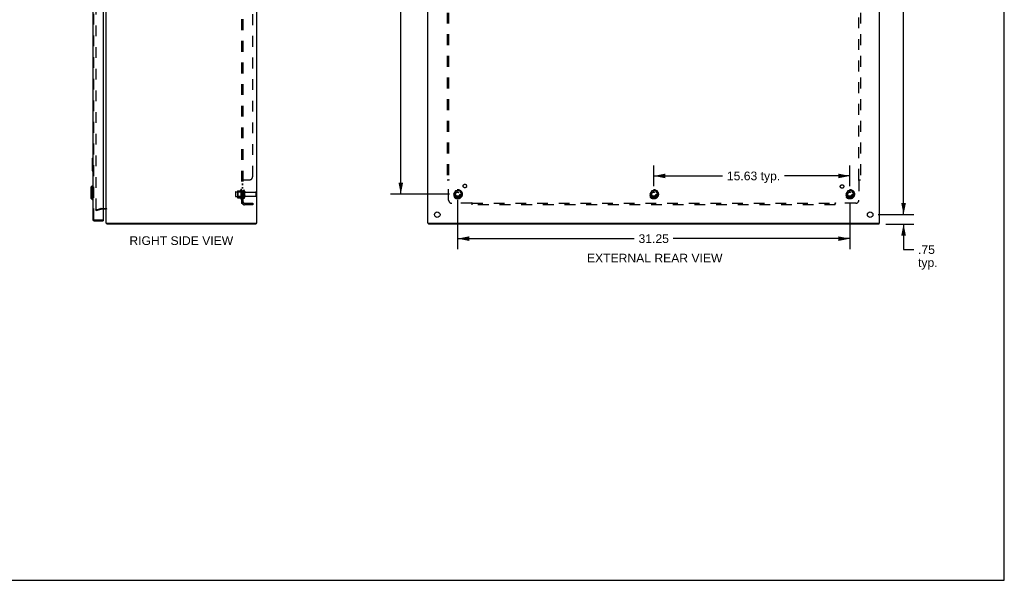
# Model space of a CAD drawing. Header units: inches. Extents: x 0 to 157, y 0 to 102.
# Tile 8 of 9: x 78 to 157, y 0 to 45. Entities that reach past the tile are written whole.
import ezdxf

# ---------------------------------------------------------------- set-up
doc = ezdxf.new("R2010")
doc.units = ezdxf.units.IN
doc.header["$LTSCALE"] = 8.630769
doc.header["$MEASUREMENT"] = 0
doc.linetypes.add('HIDDEN', pattern=[0.2, 0.1, -0.1])
doc.layers.get('0').update_dxf_attribs({"linetype": 'CONTINUOUS'})
for name, color, linetype in [('DEFAULT_2', 8, 'HIDDEN'), ('DIMENSIONS', 7, 'CONTINUOUS'), ('DOOR_ASSEMBLY', 7, 'CONTINUOUS'), ('SUBPANEL', 7, 'CONTINUOUS')]:
    doc.layers.add(name, color=color, linetype=linetype)
doc.styles.get("Standard").update_dxf_attribs({"font": 'arial.ttf'})
doc.dimstyles.new('DIMSTYLE_1', dxfattribs={"dimtxt": 0.692308, "dimasz": 0.923077, "dimexe": 0.09, "dimexo": 0.07, "dimgap": 0.0375, "dimtad": 0, "dimtih": 1, "dimtoh": 1, "dimzin": 4, "dimdsep": 46, "dimtxsty": 'Standard', "dimblk": '_FILLED', "dimblk1": '_FILLED', "dimblk2": '_FILLED', "dimcen": 0.09, "dimadec": 3, "dimazin": 1, "dimtfac": 1, "dimtdec": 3, "dimtofl": 0, "dimtmove": 0, "dimatfit": 3, "dimldrblk": '_FILLED', "dimfxl": 0, "dimtolj": 1, "dimtzin": 4, "dimarcsym": 0})

# ---------------------------------------------------------------- blocks, each defined once
blk = doc.blocks.new('_FILLED')
at = {"color": 0, "linetype": 'ByBlock'}
blk.add_solid([(0, 0), (-1, 0.2), (-1, -0.2)], dxfattribs=at)
blk = doc.blocks.new('*D8')
at = {"layer": 'DIMENSIONS', "color": 2, "linetype": 'Continuous'}
for p, q in [((146.882, 75.656), (149.726, 75.656)), ((148.895, 75.656), (148.895, 53.098)), ((148.895, 29.156), (148.895, 51.714)), ((146.882, 29.156), (149.726, 29.156))]:
    blk.add_line(p, q, dxfattribs=at)
at = {"layer": 'DIMENSIONS', "color": 2, "linetype": 'Continuous', "xscale": 0.9230769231, "yscale": 0.9230769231, "zscale": 0.9230769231}
for p, rotation in [((148.895, 75.656), 90), ((148.895, 29.156), 270)]:
    blk.add_blockref('_FILLED', p, dxfattribs=dict(at, rotation=rotation))
at = {"layer": 'DIMENSIONS', "color": 2, "linetype": 'Continuous', "insert": (148.895, 52.752), "char_height": 0.6923, "width": 2.41922, "attachment_point": 2, "line_spacing_factor": 0.9}
blk.add_mtext('46.50', dxfattribs=at)
blk = doc.blocks.new('*D10')
at = {"layer": 'DIMENSIONS', "color": 2, "linetype": 'Continuous'}
for p, q in [((148.895, 29.156), (148.895, 31.002)), ((148.065, 29.156), (149.204, 29.156)), ((147.489, 28.406), (149.726, 28.406)), ((148.895, 28.406), (148.895, 26.366)), ((148.895, 26.366), (149.703, 26.366))]:
    blk.add_line(p, q, dxfattribs=at)
at = {"layer": 'DIMENSIONS', "color": 2, "linetype": 'Continuous', "xscale": 0.9230769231, "yscale": 0.9230769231, "zscale": 0.9230769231}
for p, rotation in [((148.895, 29.156), 270), ((148.895, 28.406), 90)]:
    blk.add_blockref('_FILLED', p, dxfattribs=dict(at, rotation=rotation))
at = {"layer": 'DIMENSIONS', "color": 2, "linetype": 'Continuous', "insert": (150.049, 26.713), "char_height": 0.6923, "width": 1.55705, "attachment_point": 1, "line_spacing_factor": 0.9}
blk.add_mtext('.75\\Ptyp.', dxfattribs=at)
blk = doc.blocks.new('*D12')
at = {"layer": 'DIMENSIONS', "color": 2, "linetype": 'Continuous'}
for p, q in [((112.714, 74.031), (107.999, 74.031)), ((108.83, 74.031), (108.83, 53.098)), ((108.83, 30.781), (108.83, 51.714)), ((112.714, 30.781), (107.999, 30.781))]:
    blk.add_line(p, q, dxfattribs=at)
at = {"layer": 'DIMENSIONS', "color": 2, "linetype": 'Continuous', "xscale": 0.9230769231, "yscale": 0.9230769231, "zscale": 0.9230769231}
for p, rotation in [((108.83, 74.031), 90), ((108.83, 30.781), 270)]:
    blk.add_blockref('_FILLED', p, dxfattribs=dict(at, rotation=rotation))
at = {"layer": 'DIMENSIONS', "color": 2, "linetype": 'Continuous', "insert": (108.83, 52.752), "char_height": 0.6923, "width": 2.41922, "attachment_point": 2, "line_spacing_factor": 0.9}
blk.add_mtext('43.25', dxfattribs=at)
blk = doc.blocks.new('*D14')
at = {"layer": 'DIMENSIONS', "color": 2, "linetype": 'Continuous'}
for p, q in [((113.361, 30.322), (113.361, 26.409)), ((144.611, 30.135), (144.611, 26.409)), ((113.361, 27.239), (127.43, 27.239)), ((144.611, 27.239), (130.541, 27.239))]:
    blk.add_line(p, q, dxfattribs=at)
at = {"layer": 'DIMENSIONS', "color": 2, "linetype": 'Continuous', "xscale": 0.9230769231, "yscale": 0.9230769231, "zscale": 0.9230769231, "rotation": 180}
blk.add_blockref('_FILLED', (113.361, 27.239), dxfattribs=at)
at = {"layer": 'DIMENSIONS', "color": 2, "linetype": 'Continuous', "xscale": 0.9230769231, "yscale": 0.9230769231, "zscale": 0.9230769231}
blk.add_blockref('_FILLED', (144.611, 27.239), dxfattribs=at)
at = {"layer": 'DIMENSIONS', "color": 2, "linetype": 'Continuous', "insert": (128.986, 27.586), "char_height": 0.6923, "width": 2.41922, "attachment_point": 2, "line_spacing_factor": 0.9}
blk.add_mtext('31.25', dxfattribs=at)
blk = doc.blocks.new('*D15')
at = {"layer": 'DIMENSIONS', "color": 2, "linetype": 'Continuous'}
for p, q in [((128.986, 31.427), (128.986, 33.071)), ((144.611, 31.427), (144.611, 33.071)), ((128.986, 32.24), (134.471, 32.24)), ((144.611, 32.24), (139.408, 32.24))]:
    blk.add_line(p, q, dxfattribs=at)
at = {"layer": 'DIMENSIONS', "color": 2, "linetype": 'Continuous', "xscale": 0.9230769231, "yscale": 0.9230769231, "zscale": 0.9230769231, "rotation": 180}
blk.add_blockref('_FILLED', (128.986, 32.24), dxfattribs=at)
at = {"layer": 'DIMENSIONS', "color": 2, "linetype": 'Continuous', "xscale": 0.9230769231, "yscale": 0.9230769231, "zscale": 0.9230769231}
blk.add_blockref('_FILLED', (144.611, 32.24), dxfattribs=at)
at = {"layer": 'DIMENSIONS', "color": 2, "linetype": 'Continuous', "insert": (136.939, 32.586), "char_height": 0.6923, "width": 4.24392, "attachment_point": 2, "line_spacing_factor": 0.9}
blk.add_mtext('15.63 typ.', dxfattribs=at)

msp = doc.modelspace()

# ---------------------------------------------------------------- linework, layer by layer
at = {"color": 7, "linetype": 'Continuous'}
for p, q in [((156.923, 0), (156.923, 101.538)), ((97.289, 28.481), (97.289, 28.406)), ((111.049, 28.481), (111.049, 28.406)), ((146.923, 28.481), (146.923, 28.406)), ((0, 0), (156.923, 0))]:
    msp.add_line(p, q, dxfattribs=at)
at = {"color": 3, "linetype": 'Continuous'}
for p, q in [((85.352, 28.481), (85.352, 76.331)), ((97.352, 28.481), (97.352, 76.331)), ((110.986, 28.481), (110.986, 76.331)), ((146.986, 28.481), (146.986, 76.331)), ((85.31, 29.581), (85.109, 29.581)), ((85.352, 28.481), (97.352, 28.481)), ((97.289, 28.406), (85.415, 28.406)), ((110.986, 28.481), (146.986, 28.481)), ((146.923, 28.406), (111.049, 28.406))]:
    msp.add_line(p, q, dxfattribs=at)
for points in [[(85.39, 28.437), (85.391, 28.435), (85.393, 28.433), (85.394, 28.431), (85.396, 28.429), (85.397, 28.427), (85.398, 28.425)], [(85.398, 28.425), (85.401, 28.42), (85.402, 28.418), (85.403, 28.416), (85.404, 28.414), (85.405, 28.412), (85.407, 28.41), (85.408, 28.409), (85.409, 28.408), (85.411, 28.407), (85.412, 28.406), (85.413, 28.406), (85.414, 28.406), (85.415, 28.406)]]:
    msp.add_lwpolyline(points, dxfattribs=at)
for centre in [(111.736, 29.156), (146.236, 29.156)]:
    msp.add_circle(centre, 0.219, dxfattribs=at)
for centre, radius, start, end in [((85.31, 29.539), 0.042, 19.85823, 90), ((85.469, 28.523), 0.117, 201.04215, 227.44308)]:
    msp.add_arc(centre, radius, start, end, dxfattribs=at)
at = {"layer": 'DEFAULT_2', "color": 8, "linetype": 'HIDDEN'}
for p, q in [((84.539, 75.308), (84.539, 29.504)), ((95.652, 30.938), (95.652, 30.623)), ((95.682, 30.968), (96.277, 30.968)), ((95.816, 31.036), (95.816, 30.525)), ((95.836, 30.964), (95.816, 30.984)), ((95.826, 31.058), (96.054, 31.058)), ((96.132, 30.964), (95.836, 30.964)), ((95.836, 30.964), (95.836, 30.597)), ((96.082, 31.137), (96.082, 30.425)), ((96.132, 30.964), (96.152, 30.984)), ((96.132, 30.964), (96.132, 30.597)), ((96.152, 31.115), (96.152, 30.447)), ((96.277, 31.038), (96.277, 30.523)), ((96.387, 31.038), (96.387, 30.523)), ((96.449, 30.946), (97.247, 30.946)), ((96.449, 30.616), (97.247, 30.616)), ((97.277, 30.916), (97.277, 30.646)), ((113.197, 31.053), (113.043, 30.786)), ((113.043, 30.776), (113.197, 30.508)), ((113.515, 31.058), (113.206, 31.058)), ((113.678, 30.786), (113.524, 31.053)), ((113.524, 30.508), (113.678, 30.776)), ((128.822, 31.053), (128.668, 30.786)), ((128.668, 30.776), (128.822, 30.508)), ((129.14, 31.058), (128.831, 31.058)), ((129.303, 30.786), (129.149, 31.053)), ((129.149, 30.508), (129.303, 30.776)), ((144.447, 31.053), (144.293, 30.786)), ((144.293, 30.776), (144.447, 30.508)), ((144.765, 31.058), (144.456, 31.058)), ((144.928, 30.786), (144.774, 31.053)), ((144.774, 30.508), (144.928, 30.776)), ((95.682, 30.593), (96.277, 30.593)), ((95.836, 30.597), (95.816, 30.577)), ((95.826, 30.503), (96.054, 30.503)), ((96.132, 30.597), (95.836, 30.597)), ((96.132, 30.597), (96.152, 30.577)), ((113.515, 30.503), (113.206, 30.503)), ((129.14, 30.503), (128.831, 30.503)), ((144.765, 30.503), (144.456, 30.503)), ((84.539, 29.549), (84.925, 29.652)), ((84.559, 29.476), (84.539, 29.549)), ((84.559, 29.476), (84.945, 29.58)), ((84.951, 29.656), (85.31, 29.656)), ((85.109, 29.581), (84.951, 29.581))]:
    msp.add_line(p, q, dxfattribs=at)
for points in [[(84.539, 29.504), (84.539, 29.501), (84.54, 29.499), (84.54, 29.497), (84.541, 29.495)], [(84.559, 29.484), (84.557, 29.484), (84.555, 29.484), (84.553, 29.485), (84.551, 29.485), (84.549, 29.486), (84.547, 29.488), (84.545, 29.489), (84.544, 29.491), (84.542, 29.493), (84.541, 29.495)], [(84.563, 29.484), (84.561, 29.484), (84.559, 29.484), (84.559, 29.484)]]:
    msp.add_lwpolyline(points, dxfattribs=at)
for centre, radius in [((113.361, 30.781), 0.372), ((113.361, 30.781), 0.356), ((113.361, 30.781), 0.312), ((113.361, 30.781), 0.204), ((113.361, 30.781), 0.188), ((113.361, 30.781), 0.183), ((113.361, 30.781), 0.165), ((128.986, 30.781), 0.372), ((128.986, 30.781), 0.356), ((128.986, 30.781), 0.312), ((128.986, 30.781), 0.204), ((128.986, 30.781), 0.188), ((128.986, 30.781), 0.183), ((128.986, 30.781), 0.165), ((144.611, 30.781), 0.372), ((144.611, 30.781), 0.356), ((144.611, 30.781), 0.312), ((144.611, 30.781), 0.204), ((144.611, 30.781), 0.188), ((144.611, 30.781), 0.183), ((144.611, 30.781), 0.165)]:
    msp.add_circle(centre, radius, dxfattribs=at)
for centre, radius, start, end in [((95.682, 30.938), 0.03, 90, 180), ((95.682, 30.623), 0.03, 180, 270), ((95.957, 31.036), 0.141, 174.79195, 180), ((95.826, 31.048), 0.01, 90, 174.80617), ((96.035, 31.068), 0.01, 270, 336.03207), ((96.682, 30.781), 0.698, 149.33687, 156.03207), ((96.114, 31.115), 0.0384, 0, 145.55034), ((96.332, 31.038), 0.055, 0, 180), ((96.449, 31.008), 0.0625, 180, 270), ((96.449, 30.553), 0.0625, 90, 180), ((97.247, 30.916), 0.03, 0, 90), ((97.247, 30.646), 0.03, 270, 360), ((113.052, 30.781), 0.01, 150.01268, 209.98829), ((113.206, 31.048), 0.01, 90.01235, 149.98915), ((113.515, 31.048), 0.01, 30.01204, 89.98872), ((113.669, 30.781), 0.01, 330.01268, 29.98829), ((128.677, 30.781), 0.01, 150.01268, 209.98829), ((128.831, 31.048), 0.01, 90.01235, 149.98915), ((129.14, 31.048), 0.01, 30.01204, 89.98872), ((129.294, 30.781), 0.01, 330.01268, 29.98829), ((144.302, 30.781), 0.01, 150.01268, 209.98829), ((144.456, 31.048), 0.01, 90.01235, 149.98915), ((144.765, 31.048), 0.01, 30.01204, 89.98872), ((144.919, 30.781), 0.01, 330.01268, 29.98829), ((95.957, 30.525), 0.141, 180, 185.20805), ((95.826, 30.513), 0.01, 185.19383, 270), ((96.035, 30.493), 0.01, 23.96793, 90), ((96.682, 30.781), 0.698, 203.96793, 210.66313), ((96.114, 30.447), 0.0384, 214.44966, 360), ((96.332, 30.523), 0.055, 180, 360), ((113.206, 30.513), 0.01, 210.01204, 269.98872), ((113.515, 30.513), 0.01, 270.01235, 329.98915), ((128.831, 30.513), 0.01, 210.01204, 269.98872), ((129.14, 30.513), 0.01, 270.01235, 329.98915), ((144.456, 30.513), 0.01, 210.01204, 269.98872), ((144.765, 30.513), 0.01, 270.01235, 329.98915), ((84.951, 29.556), 0.1, 90, 105), ((84.951, 29.556), 0.025, 90, 105), ((85.31, 29.539), 0.117, 33.09982, 90)]:
    msp.add_arc(centre, radius, start, end, dxfattribs=at)
at = {"layer": 'DOOR_ASSEMBLY', "color": 3, "linetype": 'Continuous'}
for p, q in [((84.284, 76.039), (84.284, 28.773)), ((85.109, 76.066), (85.109, 28.746)), ((84.401, 28.656), (85.109, 28.656))]:
    msp.add_line(p, q, dxfattribs=at)
at = {"layer": 'DOOR_ASSEMBLY', "color": 8, "linetype": 'HIDDEN'}
for p, q in [((84.359, 28.773), (84.359, 76.039)), ((84.401, 28.731), (85.094, 28.731))]:
    msp.add_line(p, q, dxfattribs=at)
at = {"layer": 'DOOR_ASSEMBLY', "color": 7, "linetype": 'Continuous'}
for p, q in [((84.224, 33.641), (84.224, 32.671)), ((84.239, 33.656), (84.284, 33.656)), ((84.271, 33.556), (84.271, 32.756)), ((84.239, 32.656), (84.284, 32.656)), ((84.126, 31.336), (84.245, 31.454)), ((84.245, 31.454), (84.284, 31.454)), ((84.245, 31.454), (84.245, 30.352)), ((84.126, 31.336), (84.126, 30.47)), ((84.126, 30.47), (84.245, 30.352)), ((84.245, 30.352), (84.284, 30.352)), ((85.094, 28.731), (85.109, 28.731)), ((85.109, 28.731), (85.109, 28.656))]:
    msp.add_line(p, q, dxfattribs=at)
for points in [[(84.269, 33.592), (84.269, 33.586), (84.27, 33.58), (84.27, 33.574), (84.27, 33.568), (84.271, 33.562), (84.271, 33.556)], [(84.271, 32.756), (84.271, 32.75), (84.27, 32.743), (84.27, 32.737), (84.27, 32.731), (84.269, 32.725), (84.269, 32.72)]]:
    msp.add_lwpolyline(points, dxfattribs=at)
for centre, start, end in [((84.239, 33.641), 90, 180), ((84.269, 33.641), 0, 90), ((84.239, 32.671), 180, 270), ((84.269, 32.671), 270, 360)]:
    msp.add_arc(centre, 0.015, start, end, dxfattribs=at)
at = {"layer": 'DOOR_ASSEMBLY', "color": 3, "linetype": 'Continuous'}
for centre, radius, start, end in [((84.401, 28.773), 0.117, 180, 270), ((85.094, 28.746), 0.015, 270, 360)]:
    msp.add_arc(centre, radius, start, end, dxfattribs=at)
at = {"layer": 'DOOR_ASSEMBLY', "color": 8, "linetype": 'HIDDEN'}
msp.add_arc((84.401, 28.773), 0.042, 180, 270, dxfattribs=at)
at = {"layer": 'SUBPANEL', "color": 8, "linetype": 'HIDDEN'}
for p, q in [((96.152, 30.062), (96.152, 74.75)), ((96.277, 30.062), (96.277, 74.75)), ((97.027, 32.187), (97.027, 72.625)), ((112.517, 72.875), (112.517, 31.937)), ((112.642, 72.875), (112.642, 31.937)), ((145.329, 31.937), (145.329, 72.875)), ((145.454, 72.875), (145.454, 31.937)), ((96.277, 31.902), (96.152, 31.902)), ((96.277, 31.577), (96.152, 31.577)), ((96.277, 31.54), (96.152, 31.54)), ((96.178, 31.923), (96.174, 31.921)), ((96.185, 31.926), (96.178, 31.923)), ((96.189, 31.928), (96.184, 31.926)), ((96.206, 31.937), (96.777, 31.937)), ((96.278, 31.906), (96.277, 31.904)), ((96.277, 31.903), (96.277, 31.902)), ((96.281, 31.91), (96.28, 31.908)), ((96.284, 31.912), (96.283, 31.911)), ((96.299, 31.924), (96.298, 31.922)), ((96.302, 31.929), (96.302, 31.928)), ((96.303, 31.932), (96.303, 31.931)), ((112.517, 31.937), (112.683, 31.937)), ((112.623, 31.92), (112.63, 31.913)), ((112.642, 30.312), (112.642, 31.902)), ((112.662, 31.915), (112.655, 31.911)), ((145.288, 31.937), (145.454, 31.937)), ((145.329, 31.902), (145.329, 30.312)), ((96.277, 31.296), (96.152, 31.296)), ((96.277, 31.259), (96.152, 31.259)), ((96.277, 31.031), (96.152, 31.031)), ((96.277, 30.531), (96.152, 30.531)), ((96.277, 30.062), (96.152, 30.062)), ((96.206, 30.024), (96.302, 30.103)), ((96.389, 30.062), (97.027, 30.062)), ((97.027, 29.937), (96.389, 29.937)), ((97.027, 30.062), (97.027, 29.937)), ((114.481, 30.062), (112.892, 30.062)), ((114.517, 29.937), (114.517, 30.103)), ((114.517, 30.062), (143.454, 30.062)), ((143.454, 29.937), (114.517, 29.937)), ((143.454, 29.937), (143.454, 30.103)), ((143.471, 30.043), (143.476, 30.048)), ((143.476, 30.082), (143.48, 30.075)), ((143.476, 30.048), (143.479, 30.051)), ((145.079, 30.062), (143.49, 30.062))]:
    msp.add_line(p, q, dxfattribs=at)
for points in [[(96.175, 31.922), (96.171, 31.92), (96.168, 31.918), (96.165, 31.917), (96.162, 31.915), (96.159, 31.913), (96.157, 31.912), (96.155, 31.91), (96.154, 31.908), (96.153, 31.906), (96.152, 31.905), (96.152, 31.903), (96.152, 31.902)], [(96.168, 31.919), (96.165, 31.917), (96.163, 31.916), (96.16, 31.914), (96.158, 31.912), (96.156, 31.911), (96.155, 31.909), (96.154, 31.907), (96.153, 31.906), (96.152, 31.904), (96.152, 31.903), (96.152, 31.902)], [(96.204, 31.936), (96.202, 31.934), (96.2, 31.933), (96.197, 31.931), (96.194, 31.93), (96.191, 31.928), (96.188, 31.927)], [(96.206, 31.937), (96.204, 31.936), (96.202, 31.934), (96.199, 31.932), (96.196, 31.931), (96.193, 31.929), (96.189, 31.928)], [(96.302, 31.937), (96.303, 31.935), (96.303, 31.934), (96.303, 31.932), (96.303, 31.931), (96.302, 31.929), (96.302, 31.928), (96.301, 31.927), (96.3, 31.925), (96.299, 31.924), (96.298, 31.922), (96.296, 31.921), (96.295, 31.92), (96.293, 31.919), (96.292, 31.917), (96.29, 31.916), (96.288, 31.915), (96.286, 31.914), (96.284, 31.912), (96.283, 31.911), (96.281, 31.91), (96.28, 31.908), (96.279, 31.907), (96.278, 31.906), (96.277, 31.904), (96.277, 31.903), (96.277, 31.902)], [(96.296, 31.921), (96.295, 31.92), (96.293, 31.919)], [(96.302, 31.937), (96.303, 31.935), (96.303, 31.934)], [(112.603, 31.937), (112.605, 31.936), (112.608, 31.934), (112.61, 31.932), (112.611, 31.931), (112.613, 31.929), (112.615, 31.928), (112.617, 31.926), (112.618, 31.925), (112.62, 31.923), (112.622, 31.922), (112.623, 31.92)], [(112.63, 31.913), (112.632, 31.912), (112.633, 31.91), (112.635, 31.908), (112.637, 31.906), (112.639, 31.905), (112.64, 31.903), (112.642, 31.902)], [(112.655, 31.911), (112.653, 31.91), (112.651, 31.908), (112.649, 31.907), (112.647, 31.906), (112.645, 31.904), (112.643, 31.903), (112.642, 31.902)], [(112.683, 31.937), (112.682, 31.935), (112.681, 31.934), (112.681, 31.932), (112.68, 31.931), (112.679, 31.929), (112.678, 31.928), (112.677, 31.927), (112.675, 31.925), (112.674, 31.924), (112.672, 31.922), (112.671, 31.921), (112.669, 31.92), (112.667, 31.919), (112.666, 31.917), (112.664, 31.916), (112.662, 31.915)], [(145.288, 31.937), (145.289, 31.935), (145.29, 31.934), (145.29, 31.932), (145.291, 31.931), (145.292, 31.929), (145.293, 31.928), (145.294, 31.927), (145.296, 31.925), (145.297, 31.924), (145.299, 31.922), (145.3, 31.921), (145.302, 31.92), (145.304, 31.919), (145.306, 31.917), (145.307, 31.916), (145.31, 31.915), (145.316, 31.911)], [(145.316, 31.911), (145.318, 31.91), (145.32, 31.908), (145.322, 31.907), (145.324, 31.906), (145.326, 31.904), (145.328, 31.903), (145.329, 31.902)], [(145.347, 31.919), (145.342, 31.914), (145.34, 31.912), (145.339, 31.911), (145.337, 31.909), (145.335, 31.907), (145.334, 31.906), (145.332, 31.904), (145.331, 31.903), (145.329, 31.902)], [(145.368, 31.937), (145.366, 31.936), (145.364, 31.934), (145.362, 31.933), (145.36, 31.931), (145.359, 31.93), (145.357, 31.928), (145.355, 31.927), (145.354, 31.926), (145.352, 31.924), (145.351, 31.923), (145.349, 31.921), (145.348, 31.92), (145.347, 31.919)], [(96.181, 30.039), (96.174, 30.042), (96.171, 30.043), (96.168, 30.045), (96.165, 30.046), (96.163, 30.048), (96.16, 30.049), (96.158, 30.051), (96.156, 30.053), (96.155, 30.054), (96.154, 30.056), (96.153, 30.058), (96.152, 30.059), (96.152, 30.061), (96.152, 30.062)], [(96.206, 30.024), (96.204, 30.025), (96.202, 30.027), (96.2, 30.029), (96.197, 30.031), (96.194, 30.033), (96.191, 30.034), (96.188, 30.036), (96.184, 30.038), (96.181, 30.039)], [(96.281, 30.085), (96.281, 30.085), (96.281, 30.085), (96.281, 30.085), (96.281, 30.085), (96.28, 30.085), (96.28, 30.084), (96.279, 30.084), (96.279, 30.084), (96.278, 30.083), (96.278, 30.083), (96.277, 30.083), (96.277, 30.083), (96.276, 30.082), (96.276, 30.082), (96.275, 30.082), (96.274, 30.081), (96.274, 30.081), (96.273, 30.081), (96.272, 30.08), (96.272, 30.08), (96.271, 30.079), (96.27, 30.079), (96.27, 30.079), (96.269, 30.078), (96.268, 30.078), (96.267, 30.078), (96.267, 30.077), (96.266, 30.077), (96.265, 30.077), (96.264, 30.076), (96.263, 30.076), (96.263, 30.075), (96.262, 30.075), (96.261, 30.075), (96.26, 30.074), (96.259, 30.074), (96.258, 30.074), (96.257, 30.073), (96.257, 30.073), (96.256, 30.073), (96.255, 30.072), (96.254, 30.072), (96.253, 30.072), (96.252, 30.071), (96.251, 30.071), (96.25, 30.07), (96.249, 30.07), (96.248, 30.07), (96.247, 30.069), (96.246, 30.069), (96.245, 30.069), (96.244, 30.068), (96.243, 30.068), (96.242, 30.068), (96.241, 30.067), (96.24, 30.067), (96.239, 30.067), (96.238, 30.067), (96.237, 30.066), (96.236, 30.066), (96.235, 30.066), (96.234, 30.065), (96.233, 30.065), (96.232, 30.065), (96.231, 30.065), (96.23, 30.064), (96.229, 30.064), (96.228, 30.064), (96.227, 30.064), (96.226, 30.063), (96.225, 30.063), (96.224, 30.063), (96.223, 30.063), (96.222, 30.063), (96.221, 30.063), (96.22, 30.062), (96.22, 30.062), (96.219, 30.062), (96.218, 30.062), (96.218, 30.062), (96.218, 30.062), (96.217, 30.062)], [(96.217, 30.062), (96.217, 30.062), (96.217, 30.062), (96.217, 30.062), (96.217, 30.062), (96.217, 30.062), (96.218, 30.062), (96.218, 30.062), (96.218, 30.062), (96.219, 30.062), (96.219, 30.062), (96.22, 30.062), (96.22, 30.062)], [(96.295, 30.089), (96.292, 30.086), (96.29, 30.084), (96.288, 30.082), (96.286, 30.08), (96.284, 30.078), (96.283, 30.075), (96.281, 30.073), (96.28, 30.071), (96.279, 30.069), (96.278, 30.067), (96.277, 30.065), (96.277, 30.064), (96.277, 30.062)], [(96.277, 30.082), (96.277, 30.082), (96.278, 30.083), (96.278, 30.083), (96.279, 30.083), (96.279, 30.084), (96.28, 30.084), (96.28, 30.084), (96.28, 30.085), (96.281, 30.085), (96.281, 30.085), (96.281, 30.085), (96.281, 30.085), (96.281, 30.085)], [(96.302, 30.103), (96.303, 30.102), (96.303, 30.102), (96.303, 30.101), (96.303, 30.1), (96.302, 30.099), (96.302, 30.098), (96.301, 30.097), (96.3, 30.096), (96.299, 30.094), (96.298, 30.093), (96.296, 30.091), (96.295, 30.089)], [(114.491, 30.075), (114.489, 30.073), (114.488, 30.071), (114.487, 30.069), (114.485, 30.067), (114.484, 30.065), (114.483, 30.064), (114.481, 30.062)], [(114.498, 30.045), (114.494, 30.049), (114.492, 30.051), (114.49, 30.053), (114.489, 30.054), (114.487, 30.056), (114.485, 30.058), (114.484, 30.059), (114.483, 30.061), (114.481, 30.062)], [(114.517, 30.103), (114.515, 30.102), (114.514, 30.102), (114.512, 30.101), (114.511, 30.1), (114.509, 30.099), (114.508, 30.098), (114.506, 30.097), (114.505, 30.096), (114.504, 30.094), (114.502, 30.093), (114.501, 30.091), (114.5, 30.089), (114.498, 30.088), (114.497, 30.086), (114.496, 30.084), (114.495, 30.082), (114.491, 30.075)], [(114.517, 30.024), (114.515, 30.025), (114.514, 30.027), (114.513, 30.029), (114.511, 30.031), (114.51, 30.033), (114.508, 30.034), (114.507, 30.036), (114.505, 30.038), (114.504, 30.039), (114.503, 30.041), (114.501, 30.042), (114.5, 30.043), (114.498, 30.045)], [(143.454, 30.103), (143.456, 30.102), (143.458, 30.102), (143.459, 30.101), (143.461, 30.1), (143.462, 30.099), (143.463, 30.098), (143.465, 30.097), (143.466, 30.096), (143.468, 30.094), (143.469, 30.093), (143.47, 30.091), (143.471, 30.089), (143.473, 30.088), (143.474, 30.086), (143.475, 30.084), (143.476, 30.082)], [(143.454, 30.024), (143.456, 30.025), (143.457, 30.027), (143.459, 30.029), (143.46, 30.031), (143.461, 30.033), (143.463, 30.034), (143.464, 30.036), (143.466, 30.038), (143.467, 30.039), (143.469, 30.041), (143.47, 30.042), (143.471, 30.043)], [(143.479, 30.051), (143.481, 30.053), (143.482, 30.054), (143.484, 30.056), (143.486, 30.058), (143.487, 30.059), (143.488, 30.061), (143.49, 30.062)], [(143.48, 30.075), (143.482, 30.073), (143.483, 30.071), (143.484, 30.069), (143.486, 30.067), (143.487, 30.065), (143.488, 30.064), (143.49, 30.062)]]:
    msp.add_lwpolyline(points, dxfattribs=at)
for centre, radius in [((113.941, 31.436), 0.141), ((143.992, 31.4), 0.141), ((113.361, 30.781), 0.25), ((128.986, 30.781), 0.25), ((144.611, 30.781), 0.25)]:
    msp.add_circle(centre, radius, dxfattribs=at)
for centre, radius, start, end in [((96.777, 32.187), 0.25, 270, 360), ((96.389, 30.174), 0.237, 180, 270), ((96.389, 30.174), 0.112, 180, 270), ((112.892, 30.312), 0.25, 180, 270), ((145.079, 30.312), 0.25, 270, 360)]:
    msp.add_arc(centre, radius, start, end, dxfattribs=at)

# ---------------------------------------------------------------- texts
at = {"layer": 'DIMENSIONS', "color": 2, "linetype": 'Continuous', "char_height": 0.69231, "attachment_point": 2, "line_spacing_factor": 0.9}
for s, insert, width in [('RIGHT SIDE VIEW', (91.34, 27.427), 8.25622), ('EXTERNAL REAR VIEW', (129.065, 26.038), 10.77838)]:
    msp.add_mtext(s, dxfattribs=dict(at, insert=insert, width=width))

# ---------------------------------------------------------------- dimensions: what is measured, and where the dimension line sits
at = {"layer": 'DIMENSIONS', "color": 2, "linetype": 'Continuous'}
for base, p1, p2, angle, picture, middle in [((148.895, 29.156), (146.812, 75.656), (146.812, 29.156), 270, '*D8', (148.877, 52.402)), ((108.83, 30.781), (112.784, 74.031), (112.784, 30.781), 270, '*D12', (108.814, 52.402)), ((113.361, 27.239), (144.611, 30.205), (113.361, 30.392), 180, '*D14', (128.987, 27.236))]:
    dim = msp.add_linear_dim(base=base, p1=p1, p2=p2, angle=angle, dimstyle='DIMSTYLE_1', dxfattribs=at)
    dim.commit()
    dim.dimension.update_dxf_attribs({"geometry": picture, "text_midpoint": middle, "dimtype": 160})
dim = msp.add_linear_dim(base=(144.61057641, 32.240241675), p1=(128.98557641, 33.141010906), p2=(144.61057641, 33.141010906), text='<> typ.', dimstyle='DIMSTYLE_1', dxfattribs=at)
dim.commit()
dim.dimension.update_dxf_attribs({"geometry": '*D15', "text_midpoint": (136.939404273, 32.240241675), "dimtype": 160})
dim = msp.add_linear_dim(base=(148.895, 29.156), p1=(147.419, 28.406), p2=(147.995, 29.156), angle=90, text='<>\\Ptyp.', dimstyle='DIMSTYLE_1', dxfattribs=at)
dim.commit()
dim.dimension.update_dxf_attribs({"geometry": '*D10', "text_midpoint": (150.828, 25.847), "dimtype": 160})

doc.saveas('drawing.dxf')
